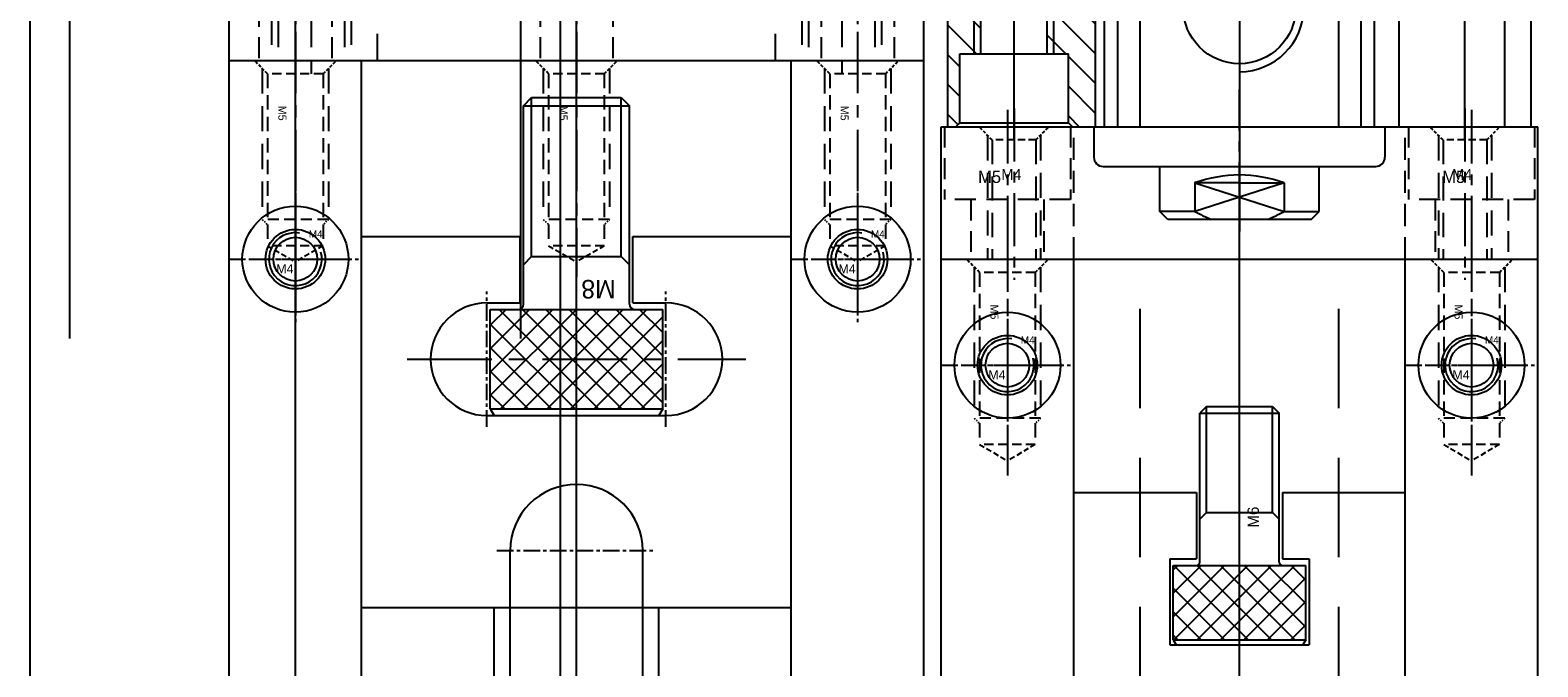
# Model space of a CAD drawing. Header units: millimetres. Extents: x -1657 to 8845, y -11980 to 3013.
# Tile 33 of 256: x 412 to 525, y -876 to -828. Entities that reach past the tile are written whole.
import ezdxf

# ---------------------------------------------------------------- set-up
doc = ezdxf.new("R2010")
doc.units = ezdxf.units.MM
doc.linetypes.add('CENTER', pattern=[2, 1.25, -0.25, 0.25, -0.25])
doc.linetypes.add('DASHED', pattern=[0.75, 0.5, -0.25])
for name, color, linetype in [('切CARRY气缸', 252, 'Continuous'), ('图层65', 50, 'Continuous'), ('图层66', 23, 'Continuous'), ('图层67', 91, 'Continuous'), ('图层68', 242, 'Continuous'), ('图层69', 241, 'Continuous'), ('图层70', 94, 'Continuous'), ('图层74', 117, 'Continuous'), ('图层75', 210, 'Continuous'), ('图层76', 31, 'Continuous'), ('图层77', 70, 'Continuous'), ('圆管', 25, 'Continuous')]:
    doc.layers.add(name, color=color, linetype=linetype)

# ---------------------------------------------------------------- blocks, each defined once
blk = doc.blocks.new('15BAE')
at = {"layer": '图层69', "color": 1, "linetype": 'CENTER', "ltscale": 4}
blk.add_line((-2.5, 3), (-2.5, -12.57), dxfattribs=at)
at = {"layer": '图层69', "color": 4, "linetype": 'DASHED', "ltscale": 0.471405}
for p, q in [((-5, 0), (-6, 1)), ((0, 0), (1, 1))]:
    blk.add_line(p, q, dxfattribs=at)
at = {"layer": '图层69', "color": 4, "linetype": 'DASHED', "ltscale": 5.166667}
for p, q in [((-5.5, 0.5), (-5.5, -11)), ((0.5, 0.5), (0.5, -11))]:
    blk.add_line(p, q, dxfattribs=at)
at = {"layer": '图层69', "color": 4, "linetype": 'DASHED', "ltscale": 1.666667}
blk.add_line((0, 0), (-5, 0), dxfattribs=at)
at = {"layer": '图层69', "color": 4, "linetype": 'DASHED', "ltscale": 5}
for p, q in [((-5, 0), (-5, -11)), ((0, 0), (0, -11))]:
    blk.add_line(p, q, dxfattribs=at)
at = {"layer": '图层69'}
blk.add_text('M6', height=0.461, dxfattribs=at).set_placement((-4.12, -2.44))
blk = doc.blocks.new('15C0C')
at = {"layer": '图层69', "color": 1, "linetype": 'CENTER', "ltscale": 3.238837}
blk.add_line((2.75, 6.76), (2.75, -8.11), dxfattribs=at)
at = {"layer": '图层69', "color": 4, "linetype": 'DASHED', "ltscale": 3.166667}
for p, q in [((-2, 5.5), (-2, 0)), ((7.5, 5.5), (7.5, 0)), ((7.5, 0), (-2, 0)), ((0, 0), (0, -6.5)), ((5.5, 0), (5.5, -6.5))]:
    blk.add_line(p, q, dxfattribs=at)
at = {"layer": '图层69', "ltscale": 3}
blk.add_text('M5', height=0.93, dxfattribs=at).set_placement((0.54, 1.25))
blk = doc.blocks.new('5F')
at = {"color": 4, "linetype": 'DASHED', "ltscale": 0.471405}
for p, q in [((1, 2.1), (0, 3.1)), ((1, -2.1), (0, -3.1))]:
    blk.add_line(p, q, dxfattribs=at)
at = {"color": 4, "linetype": 'DASHED', "ltscale": 3.8}
for p, q in [((0.6, 2.5), (12, 2.5)), ((0.6, -2.5), (12, -2.5))]:
    blk.add_line(p, q, dxfattribs=at)
at = {"color": 4, "linetype": 'DASHED', "ltscale": 0.188562}
for p, q in [((12, 2.5), (12.4, 2.1)), ((12, -2.5), (12.4, -2.1))]:
    blk.add_line(p, q, dxfattribs=at)
at = {"color": 4, "linetype": 'DASHED', "ltscale": 1.666667}
blk.add_line((12, 2.5), (12, -2.5), dxfattribs=at)
at = {"color": 4, "linetype": 'DASHED', "ltscale": 1.4}
for p, q in [((1, 2.1), (1, -2.1)), ((14, 2.1), (14, -2.1))]:
    blk.add_line(p, q, dxfattribs=at)
at = {"color": 4, "linetype": 'DASHED', "ltscale": 2.166667}
for p, q in [((1, 2.1), (14, 2.1)), ((1, -2.1), (14, -2.1))]:
    blk.add_line(p, q, dxfattribs=at)
at = {"color": 4, "linetype": 'DASHED', "ltscale": 0.80829}
for p in [(14, 2.1), (14, -2.1)]:
    blk.add_line(p, (15.21, 0), dxfattribs=at)
at = {"color": 1, "linetype": 'CENTER', "ltscale": 3.699214}
blk.add_line((-2.16, 0), (16.34, 0), dxfattribs=at)
blk.add_text('M5', height=0.606).set_placement((3.42, -1.28))
blk = doc.blocks.new('4A')
at = {"color": 1, "linetype": 'CENTER'}
for p, q in [((0, 5), (0, -5)), ((-5, 0), (5, 0))]:
    blk.add_line(p, q, dxfattribs=at)
for radius in [4, 2.25]:
    blk.add_circle((0, 0), radius)
blk.add_text('M4', height=0.697).set_placement((-1.44, -1.08))
blk = doc.blocks.new('4C')
at = {"color": 1, "linetype": 'CENTER', "ltscale": 1.3982}
for p, q in [((0, 3.5), (0, -3.5)), ((-3.5, 0), (3.5, 0))]:
    blk.add_line(p, q, dxfattribs=at)
blk.add_circle((0, 0), 1.65)
at = {"color": 2, "linetype": 'Continuous'}
blk.add_arc((0, 0), 2, 80.7475, 15.0508, dxfattribs=at)
blk.add_text('M4', height=0.558).set_placement((1.01, 1.61))
blk = doc.blocks.new('8K1')
for p, q in [((-7.5, 6.5), (-8, 6.21)), ((-8, 6.21), (-8, -6.21)), ((-7.5, 6.5), (-7.5, -6.5)), ((-7.5, 6.5), (0, 6.5)), ((0, 6.5), (0, -6.5)), ((0.4, 4), (15.38, 4)), ((15.38, 4), (16, 3.38)), ((16, 3.38), (16, -3.38)), ((16, -3.38), (15.38, -4)), ((0.4, -4), (15.38, -4)), ((-7.5, -6.5), (-8, -6.21)), ((-7.5, -6.5), (0, -6.5))]:
    blk.add_line(p, q)
at = {"color": 0}
for p, q in [((-7.5, 0.11), (-1.11, 6.5)), ((-7.5, 1.88), (-2.88, 6.5)), ((-7.5, 3.65), (-4.65, 6.5)), ((-7.5, 5.41), (-6.41, 6.5)), ((-7.5, -1.66), (0, 5.84)), ((0, -1.76), (-7.5, 5.74)), ((0, 0.01), (-6.49, 6.5)), ((0, 1.78), (-4.72, 6.5)), ((0, 3.54), (-2.96, 6.5)), ((0, 5.31), (-1.19, 6.5)), ((-7.5, -3.42), (0, 4.08)), ((0, -3.53), (-7.5, 3.97)), ((-7.5, -5.19), (0, 2.31)), ((0, -5.3), (-7.5, 2.2)), ((-0.56, -6.5), (-7.5, 0.44)), ((-7.04, -6.5), (0, 0.54)), ((-2.33, -6.5), (-7.5, -1.33)), ((-5.27, -6.5), (0, -1.23)), ((-4.1, -6.5), (-7.5, -3.1)), ((-3.5, -6.5), (0, -3)), ((-5.87, -6.5), (-7.5, -4.87)), ((-1.74, -6.5), (0, -4.76))]:
    blk.add_line(p, q, dxfattribs=at)
at = {"color": 2, "linetype": 'Continuous'}
for p, q in [((4, 3.38), (3.38, 4)), ((15.38, 4), (15.38, -4)), ((4, 3.38), (4, -3.38)), ((4, 3.38), (16, 3.38)), ((4, -3.38), (3.38, -4)), ((4, -3.38), (16, -3.38))]:
    blk.add_line(p, q, dxfattribs=at)
at = {"color": 1, "linetype": 'CENTER'}
blk.add_line((-10.56, 0), (18.57, 0), dxfattribs=at)
for centre, start, end in [((0.4, 4.4), 180, 270), ((0.4, -4.4), 90, 180)]:
    blk.add_arc(centre, 0.4, start, end)
blk.add_text('M8', height=1.397, rotation=90).set_placement((2.23, -2.96))
blk = doc.blocks.new('6K1')
for p, q in [((-5.6, 5), (-6, 4.77)), ((-6, 4.77), (-6, -4.77)), ((-5.6, 5), (-5.6, -5)), ((-5.6, 5), (0, 5)), ((0, 5), (0, -5)), ((0.25, 3), (11.5, 3)), ((12, 2.5), (11.5, 3)), ((12, 2.5), (12, -2.5)), ((0.25, -3), (11.5, -3)), ((12, -2.5), (11.5, -3)), ((-5.6, -5), (-6, -4.77)), ((-5.6, -5), (0, -5))]:
    blk.add_line(p, q)
at = {"color": 0}
for p, q in [((-5.6, 1.12), (-1.72, 5)), ((-5.6, 2.89), (-3.49, 5)), ((-5.6, 4.66), (-5.26, 5)), ((0, -0.64), (-5.6, 4.96)), ((-5.6, -0.65), (0, 4.95)), ((0, 1.13), (-3.87, 5)), ((0, 2.9), (-2.1, 5)), ((0, 4.66), (-0.34, 5)), ((0, -2.41), (-5.6, 3.19)), ((-5.6, -2.42), (0, 3.18)), ((-5.6, -4.18), (0, 1.42)), ((0, -4.18), (-5.6, 1.42)), ((-0.94, -5), (-5.6, -0.34)), ((-4.65, -5), (0, -0.35)), ((-2.71, -5), (-5.6, -2.11)), ((-2.88, -5), (0, -2.12)), ((-4.48, -5), (-5.6, -3.88)), ((-1.11, -5), (0, -3.89))]:
    blk.add_line(p, q, dxfattribs=at)
at = {"color": 2, "linetype": 'Continuous'}
for p, q in [((4, 2.5), (3.5, 3)), ((4, 2.5), (4, -2.5)), ((4, 2.5), (12, 2.5)), ((11.5, 3), (11.5, -3)), ((4, -2.5), (3.5, -3)), ((4, -2.5), (12, -2.5))]:
    blk.add_line(p, q, dxfattribs=at)
at = {"color": 1, "linetype": 'CENTER'}
blk.add_line((-8.44, 0), (14.65, 0), dxfattribs=at)
for centre, start, end in [((0.25, 3.25), 180, 270), ((0.25, -3.25), 90, 180)]:
    blk.add_arc(centre, 0.25, start, end)
blk.add_text('M6', height=0.85).set_placement((2.86, -1.46))
blk = doc.blocks.new('1792B')
at = {"layer": '图层76', "color": 1, "linetype": 'CENTER', "ltscale": 3.2}
blk.add_line((-1.65, 2.38), (-1.65, -10.55), dxfattribs=at)
at = {"layer": '图层76', "color": 4, "linetype": 'DASHED', "ltscale": 0.471405}
for p, q in [((-3.3, 0), (-4.3, 1)), ((0, 0), (1, 1))]:
    blk.add_line(p, q, dxfattribs=at)
at = {"layer": '图层76', "color": 4, "linetype": 'DASHED', "ltscale": 3.783333}
for p, q in [((-3.65, 0.35), (-3.65, -9)), ((0.35, 0.35), (0.35, -9))]:
    blk.add_line(p, q, dxfattribs=at)
at = {"layer": '图层76', "color": 4, "linetype": 'DASHED', "ltscale": 1.1}
blk.add_line((0, 0), (-3.3, 0), dxfattribs=at)
at = {"layer": '图层76', "color": 4, "linetype": 'DASHED', "ltscale": 3.666667}
for p, q in [((-3.3, 0), (-3.3, -9)), ((0, 0), (0, -9))]:
    blk.add_line(p, q, dxfattribs=at)
at = {"layer": '图层76'}
blk.add_text('M4', height=0.814, dxfattribs=at).set_placement((-2.61, -3.02))
blk = doc.blocks.new('17935')
at = {"layer": '图层76', "color": 1, "linetype": 'CENTER', "ltscale": 3.2}
blk.add_line((-1.65, 2.38), (-1.65, -10.55), dxfattribs=at)
at = {"layer": '图层76', "color": 4, "linetype": 'DASHED', "ltscale": 0.471405}
for p, q in [((-3.3, 0), (-4.3, 1)), ((0, 0), (1, 1))]:
    blk.add_line(p, q, dxfattribs=at)
at = {"layer": '图层76', "color": 4, "linetype": 'DASHED', "ltscale": 3.783333}
for p, q in [((-3.65, 0.35), (-3.65, -9)), ((0.35, 0.35), (0.35, -9))]:
    blk.add_line(p, q, dxfattribs=at)
at = {"layer": '图层76', "color": 4, "linetype": 'DASHED', "ltscale": 1.1}
blk.add_line((0, 0), (-3.3, 0), dxfattribs=at)
at = {"layer": '图层76', "color": 4, "linetype": 'DASHED', "ltscale": 3.666667}
for p, q in [((-3.3, 0), (-3.3, -9)), ((0, 0), (0, -9))]:
    blk.add_line(p, q, dxfattribs=at)
at = {"layer": '图层76'}
blk.add_text('M4', height=0.814, dxfattribs=at).set_placement((-2.61, -3.02))
blk = doc.blocks.new('17999')
at = {"layer": '图层76', "color": 1, "linetype": 'CENTER', "ltscale": 3.238837}
blk.add_line((-2.75, 6.76), (-2.75, -6.11), dxfattribs=at)
at = {"layer": '图层76', "color": 4, "linetype": 'DASHED', "ltscale": 3.166667}
for p, q in [((-7.5, 5.5), (-7.5, 0)), ((2, 5.5), (2, 0)), ((2, 0), (-7.5, 0)), ((-5.5, 0), (-5.5, -4.5)), ((0, 0), (0, -4.5))]:
    blk.add_line(p, q, dxfattribs=at)
at = {"layer": '图层76', "ltscale": 3}
blk.add_text('M5', height=0.93, dxfattribs=at).set_placement((-4.96, 1.25))
blk = doc.blocks.new('17BE3')
at = {"layer": '切CARRY气缸'}
h = blk.add_hatch(dxfattribs=at)
h.set_pattern_fill('ANSI31', color=256, scale=0.5, angle=90, style=0)
h.set_pattern_definition([(135, (202.7385, -179.5933), (-1.122532, -1.122532), [])])
h.paths.add_polyline_path([(0, 12.53), (-0.7, 12.53), (-0.7, 23.03), (-1.8, 23.03), (-1.8, 28.23), (-2.1, 28.53), (-2.7, 28.53), (-2.7, -16), (-2.1, -16), (-1.8, -15.7), (-1.8, -10.5), (-0.7, -10.5), (-0.7, 0), (0, 0)])
h.paths.add_polyline_path([(-0.7, 12.53), (-0.7, 23.03), (-0.2, 23.03), (-0.2, 12.53)], flags=17)
h.paths.add_polyline_path([(-0.2, 0), (-0.7, 0), (-0.7, -10.5), (-0.2, -10.5)], flags=17)
h.paths.add_polyline_path([(5.3, 0), (4.8, 0), (4.8, -10.5), (5.3, -10.5)], flags=17)
h.paths.add_polyline_path([(4.8, 12.53), (4.8, 23.03), (5.3, 23.03), (5.3, 12.53)], flags=17)
h.paths.add_polyline_path([(8.45, 28.53), (6.7, 28.53), (6.4, 28.23), (6.4, 23.03), (5.3, 23.03), (5.3, 12.53), (4.6, 12.53), (4.6, 0), (5.3, 0), (5.3, -10.5), (6.4, -10.5), (6.4, -15.7), (6.7, -16), (8.45, -16)])
for p, q in [((-2.7, -16), (-2.7, 28.53)), ((-2.7, 28.53), (41.3, 28.53)), ((-1.8, 28.23), (-2.1, 28.53)), ((6.4, 28.23), (6.7, 28.53)), ((8.45, -16), (8.45, 28.53)), ((9.11, -16), (9.11, 28.53)), ((10.12, -16), (10.12, 28.53)), ((11.8, -16), (11.8, 28.53)), ((26.8, -16), (26.8, 28.53)), ((28.48, -16), (28.48, 28.53)), ((29.49, -16), (29.49, 28.53)), ((31.35, -16), (31.35, 28.53)), ((39.3, -16), (39.3, 28.53)), ((41.3, -16), (41.3, 28.53)), ((-1.8, 28.23), (6.4, 28.23)), ((-1.8, 28.23), (-1.8, 23.03)), ((6.4, 28.23), (6.4, 23.03)), ((-1.8, 23.03), (6.4, 23.03)), ((-0.7, 23.03), (-0.7, 12.53)), ((-0.2, 23.03), (-0.2, 12.53)), ((4.8, 23.03), (4.8, 12.53)), ((5.3, 23.03), (5.3, 12.53)), ((-0.7, 12.53), (5.3, 12.53)), ((0, 0), (0, 12.53)), ((4.6, 0), (4.6, 12.53)), ((-0.7, -10.5), (-0.7, 0)), ((-0.7, 0), (5.3, 0)), ((-0.2, -10.5), (-0.2, 0)), ((4.8, -10.5), (4.8, 0)), ((5.3, -10.5), (5.3, 0)), ((-1.8, -15.7), (-1.8, -10.5)), ((-1.8, -10.5), (6.4, -10.5)), ((6.4, -15.7), (6.4, -10.5)), ((-1.8, -15.7), (-2.1, -16)), ((-1.8, -15.7), (6.4, -15.7)), ((6.4, -15.7), (6.7, -16)), ((-2.7, -16), (41.3, -16)), ((8.32, -16), (8.32, -18.3)), ((30.27, -16), (30.27, -18.3)), ((9.02, -19), (29.57, -19)), ((13.3, -22.4), (13.3, -19)), ((25.3, -22.4), (25.3, -19)), ((15.92, -20.25), (15.92, -22.4)), ((19.3, -20.25), (15.92, -20.25)), ((15.92, -20.25), (19.3, -21.32)), ((22.68, -20.25), (19.3, -21.32)), ((19.3, -20.25), (22.68, -20.25)), ((22.68, -20.25), (22.68, -22.4)), ((19.3, -21.32), (15.92, -22.4)), ((19.3, -21.32), (22.68, -22.4)), ((15.92, -22.4), (13.3, -22.4)), ((13.9, -23), (13.3, -22.4)), ((22.68, -22.4), (25.3, -22.4)), ((24.7, -23), (25.3, -22.4)), ((24.7, -23), (13.9, -23))]:
    blk.add_line(p, q, dxfattribs=at)
at = {"layer": '切CARRY气缸', "ltscale": 0.5}
for p, q in [((2.3, -17), (2.3, 29.16)), ((19.3, 29.16), (19.3, -23.91)), ((36.3, -17), (36.3, 29.16))]:
    blk.add_line(p, q, dxfattribs=at)
at = {"layer": '切CARRY气缸', "ltscale": 0.3}
for p, q in [((13.45, 19.53), (25.15, 19.53)), ((13.45, -7), (25.15, -7))]:
    blk.add_line(p, q, dxfattribs=at)
at = {"layer": '切CARRY气缸'}
for centre, radius in [((19.3, 19.53), 4.25), ((19.3, 19.53), 0.75), ((19.3, -7), 4.25), ((19.3, -7), 0.75)]:
    blk.add_circle(centre, radius, dxfattribs=at)
for centre, radius, start, end in [((19.3, 19.53), 4.85, 180, 90), ((19.3, -7), 4.85, 270, 180), ((9.02, -18.3), 0.7, 180, 270), ((29.57, -18.3), 0.7, 270, 0), ((19.53, -30.75), 11.11, 91.2043, 108.9647), ((19.07, -30.75), 11.11, 71.0353, 88.7957), ((21, -13.49), 10.25, 240.3446, 248.0536), ((17.6, -13.49), 10.25, 291.9464, 299.6554)]:
    blk.add_arc(centre, radius, start, end, dxfattribs=at)
at = {"layer": '切CARRY气缸', "insert": (32.52, -5.88), "char_height": 2.5, "width": 19.8923, "attachment_point": 1, "rotation": 90}
blk.add_mtext('SDAS-32X10', dxfattribs=at)
blk = doc.blocks.new('29DBD')
at = {"layer": '圆管', "ltscale": 1.625}
for p, q in [((0, 37), (-380, 37)), ((0, -3), (-380, -3))]:
    blk.add_line(p, q, dxfattribs=at)
at = {"layer": '圆管', "color": 4, "linetype": 'DASHED', "ltscale": 126.666667}
for p, q in [((0, 34), (-380, 34)), ((0, 0), (-380, 0))]:
    blk.add_line(p, q, dxfattribs=at)
at = {"layer": '圆管', "color": 1, "linetype": 'CENTER', "ltscale": 88.16}
blk.add_line((30.4, 17), (-410.4, 17), dxfattribs=at)

msp = doc.modelspace()

# ---------------------------------------------------------------- linework, layer by layer
at = {"layer": '图层65', "color": 1, "linetype": 'CENTER', "ltscale": 6.96}
msp.add_line((452.7098, -901.3622), (452.7098, -869.5622), dxfattribs=at)
at = {"layer": '图层65', "ltscale": 1.625}
for p, q in [((446.5098, -871.9622), (458.9098, -871.9622)), ((446.5098, -897.6622), (446.5098, -871.9622)), ((458.9098, -897.6622), (458.9098, -871.9622))]:
    msp.add_line(p, q, dxfattribs=at)
at = {"layer": '图层66', "color": 1, "linetype": 'CENTER', "ltscale": 7.9112}
msp.add_line((452.7098, -900.7902), (452.7098, -869.2342), dxfattribs=at)
at = {"layer": '图层66', "ltscale": 1.125}
for p, q in [((436.5098, -871.9622), (468.9098, -871.9622)), ((436.5098, -893.9622), (436.5098, -871.9622)), ((446.5098, -897.0622), (446.5098, -871.9622)), ((458.9098, -897.0622), (458.9098, -871.9622)), ((468.9098, -893.9622), (468.9098, -871.9622))]:
    msp.add_line(p, q, dxfattribs=at)
at = {"layer": '图层67', "color": 1, "linetype": 'CENTER', "ltscale": 11.6}
msp.add_line((452.7098, -897.9622), (452.7098, -839.9622), dxfattribs=at)
at = {"layer": '图层67', "ltscale": 1.125}
for p, q in [((436.5098, -893.9622), (436.5098, -843.9622)), ((436.5098, -843.9622), (448.4598, -843.9622)), ((456.9598, -843.9622), (468.9098, -843.9622)), ((468.9098, -893.9622), (468.9098, -843.9622)), ((445.9598, -848.9622), (448.4598, -848.9622)), ((456.9598, -848.9622), (459.4598, -848.9622)), ((445.9598, -857.4622), (459.4598, -857.4622)), ((436.5098, -871.9622), (468.9098, -871.9622))]:
    msp.add_line(p, q, dxfattribs=at)
at = {"layer": '图层67', "ltscale": 2.5}
for p, q in [((448.4598, -848.9622), (448.4598, -843.9622)), ((456.9598, -848.9622), (456.9598, -843.9622))]:
    msp.add_line(p, q, dxfattribs=at)
at = {"layer": '图层67', "color": 1, "linetype": 'CENTER'}
for p, q in [((445.9598, -858.3122), (445.9598, -848.1122)), ((459.4598, -858.3122), (459.4598, -848.1122))]:
    msp.add_line(p, q, dxfattribs=at)
at = {"layer": '图层67', "color": 1, "linetype": 'CENTER', "ltscale": 5.104}
msp.add_line((439.9498, -853.2122), (465.4698, -853.2122), dxfattribs=at)
at = {"layer": '图层67', "ltscale": 2.5}
for centre, start, end in [((445.9598, -853.2122), 90, 270), ((459.4598, -853.2122), 270, 90)]:
    msp.add_arc(centre, 4.25, start, end, dxfattribs=at)
at = {"layer": '图层68', "color": 1, "linetype": 'CENTER', "ltscale": 22.04}
msp.add_line((452.7098, -928.2622), (452.7098, -823.0622), dxfattribs=at)
at = {"layer": '图层68', "ltscale": 1.125}
for p, q in [((426.5098, -920.6622), (426.5098, -830.6622)), ((426.5098, -830.6622), (478.9098, -830.6622)), ((436.5098, -887.6622), (436.5098, -830.6622)), ((468.9098, -887.6622), (468.9098, -830.6622)), ((478.9098, -920.6622), (478.9098, -830.6622))]:
    msp.add_line(p, q, dxfattribs=at)
at = {"layer": '图层69', "ltscale": 1.125}
for p, q in [((426.5098, -830.6622), (426.5098, -818.6622)), ((478.9098, -830.6622), (478.9098, -818.6622)), ((426.5098, -830.6622), (478.9098, -830.6622))]:
    msp.add_line(p, q, dxfattribs=at)
at = {"layer": '图层69', "color": 4, "linetype": 'DASHED', "ltscale": 4}
for p, q in [((437.7098, -830.6622), (437.7098, -818.6622)), ((467.7098, -830.6622), (467.7098, -818.6622))]:
    msp.add_line(p, q, dxfattribs=at)
at = {"layer": '图层70', "color": 1, "linetype": 'CENTER', "ltscale": 14.384}
msp.add_line((452.7098, -892.6222), (452.7098, -825.7022), dxfattribs=at)
at = {"layer": '图层70', "ltscale": 7.5}
for p, q in [((426.5098, -887.6622), (426.5098, -830.6622)), ((426.5098, -830.6622), (478.9098, -830.6622)), ((478.9098, -887.6622), (478.9098, -830.6622)), ((447.7098, -887.6622), (447.7098, -867.6622)), ((457.7098, -887.6622), (457.7098, -867.6622))]:
    msp.add_line(p, q, dxfattribs=at)
at = {"layer": '图层70', "color": 1, "linetype": 'CENTER'}
for p, q in [((452.7098, -873.6622), (452.7098, -861.6622)), ((446.7098, -867.6622), (458.7098, -867.6622))]:
    msp.add_line(p, q, dxfattribs=at)
at = {"layer": '图层70', "ltscale": 7.5}
msp.add_arc((452.7098, -867.6622), 5, 0, 180, dxfattribs=at)
at = {"layer": '图层74', "color": 1, "linetype": 'CENTER', "ltscale": 8.12}
msp.add_line((502.7098, -906.0822), (502.7098, -860.4822), dxfattribs=at)
at = {"layer": '图层74'}
for p, q in [((490.2098, -863.2822), (499.4598, -863.2822)), ((490.2098, -903.2822), (490.2098, -863.2822)), ((499.4598, -863.2822), (499.4598, -868.2822)), ((505.9598, -863.2822), (505.9598, -868.2822)), ((505.9598, -863.2822), (515.2098, -863.2822)), ((515.2098, -901.972), (515.2098, -863.2822)), ((497.4598, -868.2822), (499.4598, -868.2822)), ((497.4598, -868.2822), (497.4598, -874.7822)), ((505.9598, -868.2822), (507.9598, -868.2822)), ((507.9598, -868.2822), (507.9598, -874.7822)), ((497.4598, -874.7822), (507.9598, -874.7822))]:
    msp.add_line(p, q, dxfattribs=at)
at = {"layer": '图层75', "color": 1, "linetype": 'CENTER', "ltscale": 16.24}
msp.add_line((502.7098, -926.2622), (502.7098, -840.0622), dxfattribs=at)
at = {"layer": '图层75'}
for p, q in [((480.2098, -920.6622), (480.2098, -845.6622)), ((480.2098, -845.6622), (525.2098, -845.6622)), ((490.2098, -920.6622), (490.2098, -845.6622)), ((515.2098, -920.6622), (515.2098, -845.6622)), ((525.2098, -920.6622), (525.2098, -845.6622))]:
    msp.add_line(p, q, dxfattribs=at)
at = {"layer": '图层76', "color": 1, "linetype": 'CENTER', "ltscale": 3.121792}
msp.add_line((502.7098, -848.4667), (502.7098, -832.8577), dxfattribs=at)
at = {"layer": '图层76'}
for p, q in [((480.2098, -835.6622), (525.2098, -835.6622)), ((480.2098, -845.6622), (480.2098, -835.6622)), ((525.2098, -845.6622), (525.2098, -835.6622)), ((480.2098, -845.6622), (525.2098, -845.6622))]:
    msp.add_line(p, q, dxfattribs=at)
at = {"layer": '图层76', "color": 4, "linetype": 'DASHED', "ltscale": 3.333333}
for p, q in [((490.2098, -845.6622), (490.2098, -835.6622)), ((515.2098, -845.6622), (515.2098, -835.6622))]:
    msp.add_line(p, q, dxfattribs=at)
at = {"layer": '图层77', "color": 1, "linetype": 'CENTER', "ltscale": 10.44}
msp.add_line((502.7098, -894.2622), (502.7098, -842.0622), dxfattribs=at)
at = {"layer": '图层77', "ltscale": 6.25}
for p, q in [((480.2098, -845.6622), (525.2098, -845.6622)), ((480.2098, -890.6622), (480.2098, -845.6622)), ((525.2098, -890.6622), (525.2098, -845.6622))]:
    msp.add_line(p, q, dxfattribs=at)
at = {"layer": '图层77', "color": 4, "linetype": 'DASHED', "ltscale": 15}
for p, q in [((495.2098, -890.6622), (495.2098, -845.6622)), ((510.2098, -890.6622), (510.2098, -845.6622))]:
    msp.add_line(p, q, dxfattribs=at)

# ---------------------------------------------------------------- block references
at = {"layer": '切CARRY气缸', "ltscale": 6.25}
msp.add_blockref('17BE3', (483.4098, -819.6622), dxfattribs=at)
at = {"layer": '图层67', "ltscale": 2.5, "rotation": 90}
msp.add_blockref('8K1', (452.7098, -849.4622), dxfattribs=at)
at = {"layer": '图层68', "ltscale": 7.5, "rotation": 270}
for p in [(431.5098, -830.6622), (452.7098, -830.6622), (473.9098, -830.6622)]:
    msp.add_blockref('5F', p, dxfattribs=at)
at = {"layer": '图层68', "ltscale": 2.5}
for p in [(431.5098, -845.6622), (473.9098, -845.6622)]:
    msp.add_blockref('4C', p, dxfattribs=at)
at = {"layer": '图层69', "ltscale": 7.5}
for name, p in [('15C0C', (428.7598, -824.1622)), ('15BAE', (435.2098, -819.6622)), ('15C0C', (449.9598, -824.1622)), ('15C0C', (471.1598, -824.1622)), ('15BAE', (475.2098, -819.6622))]:
    msp.add_blockref(name, p, dxfattribs=at)
at = {"layer": '图层70', "ltscale": 7.5}
for p in [(431.5098, -845.6622), (473.9098, -845.6622)]:
    msp.add_blockref('4A', p, dxfattribs=at)
at = {"layer": '图层74', "rotation": 90}
msp.add_blockref('6K1', (502.7098, -868.7822), dxfattribs=at)
at = {"layer": '图层75', "ltscale": 6.25, "rotation": 270}
for p in [(485.2098, -845.6622), (520.2098, -845.6622)]:
    msp.add_blockref('5F', p, dxfattribs=at)
at = {"layer": '图层75', "ltscale": 6.25}
for p in [(485.2098, -853.6622), (520.2098, -853.6622)]:
    msp.add_blockref('4C', p, dxfattribs=at)
at = {"layer": '图层76', "ltscale": 6.25}
for name, p in [('17999', (487.9598, -841.1622)), ('1792B', (487.3598, -836.6622)), ('17999', (522.9598, -841.1622)), ('17935', (521.3598, -836.6622))]:
    msp.add_blockref(name, p, dxfattribs=at)
at = {"layer": '图层77', "ltscale": 6.25}
for p in [(485.2098, -853.6622), (520.2098, -853.6622)]:
    msp.add_blockref('4A', p, dxfattribs=at)
at = {"layer": '圆管', "ltscale": 2.125, "rotation": 270}
msp.add_blockref('29DBD', (414.5098, -1041.6622), dxfattribs=at)

doc.saveas('drawing.dxf')
